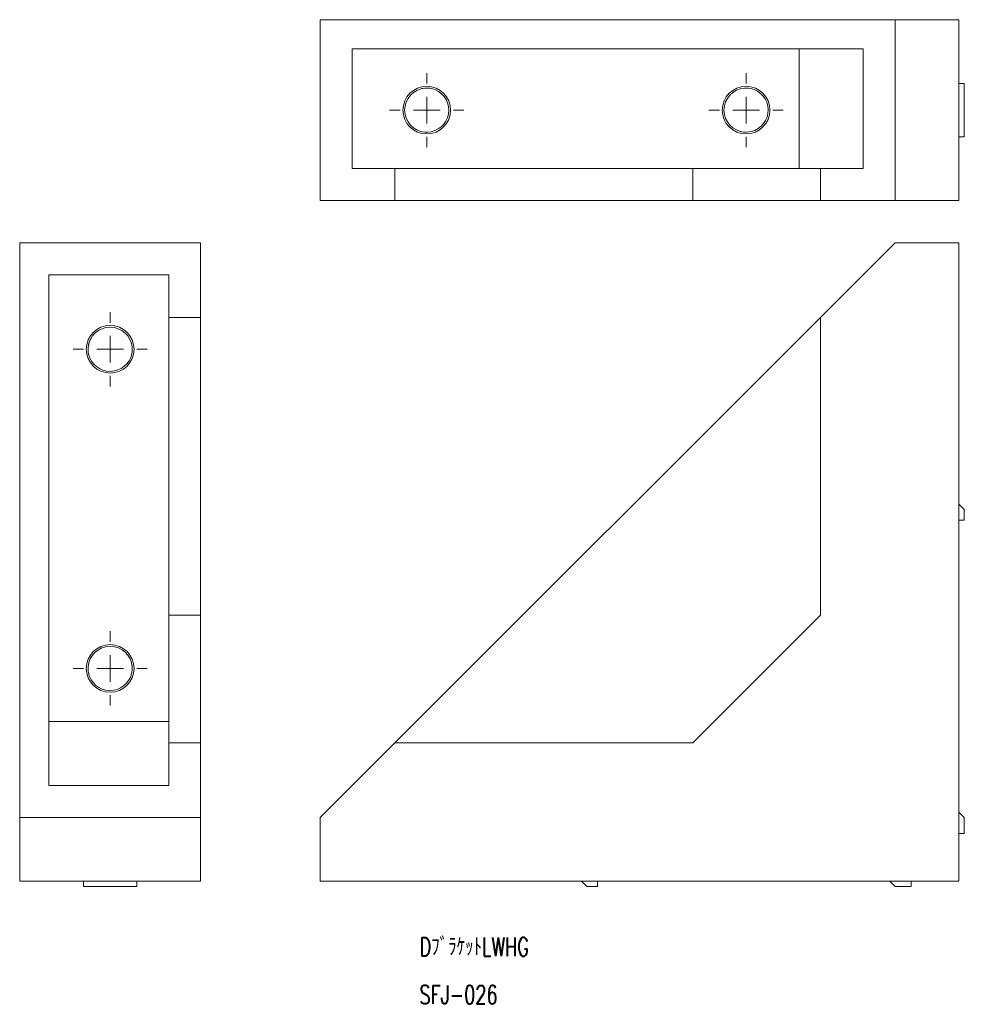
# Model space of a CAD drawing. Header units: millimetres. Extents: x 49 to 227, y 16 to 201.
import ezdxf

# ---------------------------------------------------------------- set-up
doc = ezdxf.new("R2010")
doc.units = ezdxf.units.MM
doc.styles.add('SLDTEXTSTYLE0', font='TXT', dxfattribs={"width": 0.7, "bigfont": 'bigfont'})

# ---------------------------------------------------------------- blocks, each defined once
blk = doc.blocks.new('SW_NOTE_0')
at = {"color": 7, "linetype": 'Continuous', "lineweight": 0, "char_height": 3.5, "attachment_point": 1, "style": 'SLDTEXTSTYLE0'}
for s, insert in [('{DﾌﾞﾗｹｯﾄLWHG}', (0, 4.07)), ('{SFJ-026}', (0, -4.93))]:
    blk.add_mtext(s, dxfattribs=dict(at, insert=insert))
blk = doc.blocks.new('SW_CENTERMARKSYMBOL_0')
at = {"color": 7, "linetype": 'Continuous', "lineweight": 0}
for p, q in [((0, 5), (0, 6.98)), ((0, 0), (0, 2.5)), ((-5, 0), (-6.98, 0)), ((0, 0), (-2.5, 0)), ((0, 0), (0, -2.5)), ((0, 0), (2.5, 0)), ((5, 0), (6.98, 0)), ((0, -5), (0, -6.98))]:
    blk.add_line(p, q, dxfattribs=at)
blk = doc.blocks.new('SW_CENTERMARKSYMBOL_1')
at = {"color": 7, "linetype": 'Continuous', "lineweight": 0}
for p, q in [((0, 5), (0, 6.98)), ((0, 0), (0, 2.5)), ((-5, 0), (-6.98, 0)), ((0, 0), (-2.5, 0)), ((0, 0), (0, -2.5)), ((0, 0), (2.5, 0)), ((5, 0), (6.98, 0)), ((0, -5), (0, -6.98))]:
    blk.add_line(p, q, dxfattribs=at)
blk = doc.blocks.new('SW_CENTERMARKSYMBOL_2')
at = {"color": 7, "linetype": 'Continuous', "lineweight": 0}
for p, q in [((0, 5), (0, 6.98)), ((0, 0), (0, 2.5)), ((-5, 0), (-6.98, 0)), ((0, 0), (-2.5, 0)), ((0, 0), (0, -2.5)), ((0, 0), (2.5, 0)), ((5, 0), (6.98, 0)), ((0, -5), (0, -6.98))]:
    blk.add_line(p, q, dxfattribs=at)
blk = doc.blocks.new('SW_CENTERMARKSYMBOL_3')
at = {"color": 7, "linetype": 'Continuous', "lineweight": 0}
for p, q in [((0, 5), (0, 6.98)), ((0, 0), (0, 2.5)), ((-5, 0), (-6.98, 0)), ((0, 0), (-2.5, 0)), ((0, 0), (0, -2.5)), ((0, 0), (2.5, 0)), ((5, 0), (6.98, 0)), ((0, -5), (0, -6.98))]:
    blk.add_line(p, q, dxfattribs=at)

msp = doc.modelspace()

# ---------------------------------------------------------------- linework, layer by layer
at = {"color": 7, "linetype": 'Continuous', "lineweight": 15}
for p, q in [((105.9, 167), (105.9, 201)), ((105.9, 201), (213.9, 201)), ((213.9, 201), (213.9, 167)), ((225.9, 201), (213.9, 201)), ((225.9, 167), (225.9, 201)), ((111.9, 195.5), (207.9, 195.5)), ((111.9, 195.5), (111.9, 173)), ((195.9, 173), (195.9, 195.5)), ((207.9, 173), (207.9, 195.5)), ((226.9, 189), (225.9, 189)), ((226.9, 179), (226.9, 189)), ((226.9, 179), (225.9, 179)), ((111.9, 173), (119.9, 173)), ((119.9, 173), (119.9, 167)), ((119.9, 173), (175.9, 173)), ((175.9, 167), (175.9, 173)), ((175.9, 173), (199.9, 173)), ((199.9, 173), (199.9, 167)), ((207.9, 173), (199.9, 173)), ((119.9, 167), (105.9, 167)), ((119.9, 167), (175.9, 167)), ((199.9, 167), (175.9, 167)), ((213.9, 167), (199.9, 167)), ((225.9, 167), (213.9, 167)), ((49.42, 51.05), (49.42, 159.05)), ((49.42, 159.05), (83.42, 159.05)), ((83.42, 159.05), (83.42, 145.05)), ((213.9, 159.05), (199.9, 145.05)), ((225.9, 159.05), (213.9, 159.05)), ((225.9, 159.05), (225.9, 39.05)), ((77.42, 153.05), (54.92, 153.05)), ((54.92, 57.05), (54.92, 153.05)), ((77.42, 153.05), (77.42, 145.05)), ((77.42, 145.05), (83.42, 145.05)), ((77.42, 145.05), (77.42, 89.05)), ((83.42, 145.05), (83.42, 89.05)), ((119.9, 65.05), (199.9, 145.05)), ((199.9, 145.05), (199.9, 89.05)), ((226.9, 108.95), (225.9, 109.95)), ((226.9, 106.95), (226.9, 108.95)), ((225.9, 106.95), (226.9, 106.95)), ((77.42, 89.05), (83.42, 89.05)), ((77.42, 65.05), (77.42, 89.05)), ((83.42, 89.05), (83.42, 65.05)), ((199.9, 89.05), (175.9, 65.05)), ((54.92, 69.05), (77.42, 69.05)), ((77.42, 57.05), (77.42, 65.05)), ((77.42, 65.05), (83.42, 65.05)), ((83.42, 65.05), (83.42, 51.05)), ((119.9, 65.05), (105.9, 51.05)), ((119.9, 65.05), (175.9, 65.05)), ((54.92, 57.05), (77.42, 57.05)), ((226.9, 51.05), (225.9, 52.05)), ((83.42, 51.05), (49.42, 51.05)), ((49.42, 51.05), (49.42, 39.05)), ((83.42, 51.05), (83.42, 39.05)), ((105.9, 51.05), (105.9, 39.05)), ((226.9, 48.05), (226.9, 51.05)), ((225.9, 48.05), (226.9, 48.05)), ((83.42, 39.05), (49.42, 39.05)), ((61.42, 39.05), (61.42, 38.05)), ((71.42, 39.05), (71.42, 38.05)), ((105.9, 39.05), (225.9, 39.05)), ((155, 39.05), (156, 38.05)), ((158, 38.05), (158, 39.05)), ((212.9, 39.05), (213.9, 38.05)), ((216.9, 38.05), (216.9, 39.05)), ((71.42, 38.05), (61.42, 38.05)), ((156, 38.05), (158, 38.05)), ((213.9, 38.05), (216.9, 38.05))]:
    msp.add_line(p, q, dxfattribs=at)
at = {"color": 7, "linetype": 'Continuous', "lineweight": 15, "flags": 128}
for points in [[(185.58, 188.14), (185.68, 188.15), (185.84, 188.15), (185.85, 188.15)], [(125.55, 179.87), (125.9, 179.85), (126.75, 179.94)], [(185.33, 179.89), (184.95, 179.97), (184.79, 180.01)], [(185.6, 179.86), (185.9, 179.85), (186.9, 179.97)], [(70.55, 139.46), (70.56, 139.4), (70.57, 139.1), (70.57, 138.96), (70.57, 138.97)], [(70.44, 80.08), (70.46, 80), (70.53, 79.63)]]:
    msp.add_lwpolyline(points, dxfattribs=at)
at = {"color": 7, "linetype": 'Continuous', "lineweight": 15, "extrusion": (1.36057e-16, 3.49148e-15, -1)}
for centre in [(-125.9, 184), (-185.9, 184)]:
    msp.add_circle(centre, 4.48, dxfattribs=at)
at = {"color": 7, "linetype": 'Continuous', "lineweight": 15, "extrusion": (0, 1.36057e-16, -1)}
for centre in [(-66.42, 139.05), (-66.42, 79.05)]:
    msp.add_circle(centre, 4.48, dxfattribs=at)
at = {"color": 7, "linetype": 'Continuous', "lineweight": 15}
for centre, radius, start, end in [((125.9, 184), 4.15, 94.9717, 265.0822), ((125.86, 184.24), 3.91, 98.4354, 118.0546), ((125.9, 184), 4.15, 76.9717, 94.9717), ((125.9, 184), 4.15, 281.8224, 76.9717), ((185.9, 184), 4.15, 94.2444, 265.8297), ((185.9, 184), 4.15, 78.7188, 94.2444), ((185.9, 184), 4.15, 283.8297, 78.7188), ((126.08, 188.34), 8.49, 266.2375, 270.0753), ((66.42, 139.05), 4.15, 4.9178, 175.0283), ((66.13, 139.11), 3.85, 151.7913, 171.6828), ((66.42, 139.05), 4.15, 175.0283, 193.0283), ((66.42, 139.05), 4.15, 348.1776, 4.9178), ((66.42, 139.05), 4.15, 193.0283, 348.1776), ((66.42, 79.05), 4.15, 4.1703, 175.7556), ((64.69, 79.1), 2.42, 173.3313, 179.8707), ((66.42, 79.05), 4.15, 175.7556, 191.2812), ((66.42, 79.05), 4.15, 191.2812, 346.1703), ((66.42, 79.05), 4.15, 346.1703, 4.1703)]:
    msp.add_arc(centre, radius, start, end, dxfattribs=at)

# ---------------------------------------------------------------- block references
at = {"color": 7, "linetype": 'Continuous', "lineweight": 0}
for name, p in [('SW_CENTERMARKSYMBOL_2', (125.9, 184)), ('SW_CENTERMARKSYMBOL_3', (185.9, 184)), ('SW_CENTERMARKSYMBOL_1', (66.42, 139.05)), ('SW_CENTERMARKSYMBOL_0', (66.42, 79.05)), ('SW_NOTE_0', (124.53, 24.41))]:
    msp.add_blockref(name, p, dxfattribs=at)

doc.saveas('drawing.dxf')
